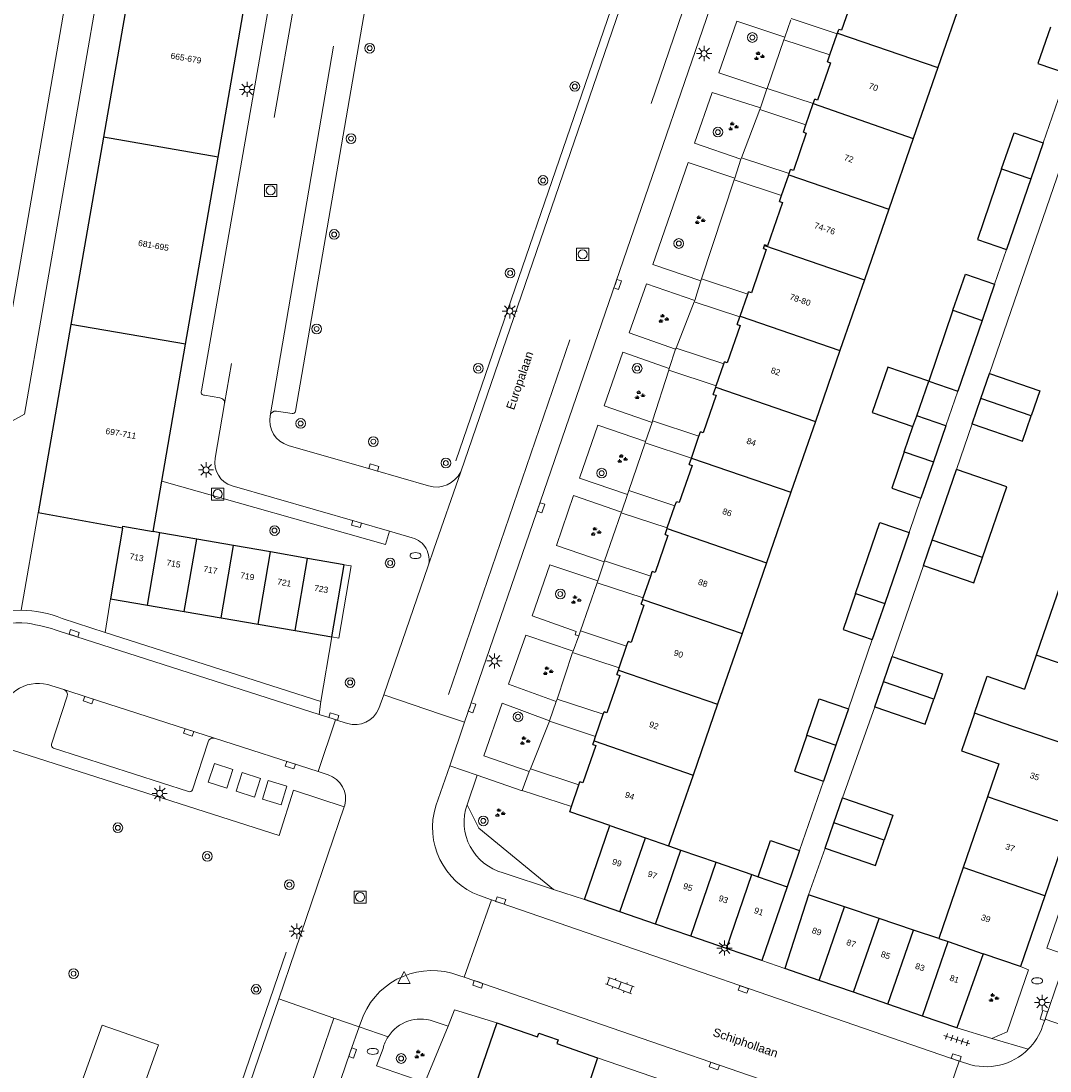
# Model space of a CAD drawing. Extents: x 131101 to 132041, y 397511 to 398853.
# Tile 29 of 80: x 131305 to 131390, y 398063 to 398150. Entities that reach past the tile are written whole.
import ezdxf
from ezdxf.enums import TextEntityAlignment as Align

# ---------------------------------------------------------------- set-up
doc = ezdxf.new("R2010")
doc.units = 0
doc.linetypes.add('DGN Style 2', pattern=[51.514866, 30.90892, -20.605946])
doc.layers.add('_vervallen situatie', color=250, linetype='Continuous', lineweight=9, plot=False)
for name, color, linetype, lineweight in [('gg-afsc-erfafscheiding', 250, 'Continuous', 9), ('gg-afsc-hekwerk', 250, 'Continuous', 9), ('gg-afsc-muur', 250, 'Continuous', 9), ('gg-bbg-gedigitaliseerde bebouwing', 10, 'Continuous', 25), ('gg-bbg-gedigitaliseerde bijgebouw', 10, 'Continuous', 25), ('gg-bbg-hoofdgebouw', 10, 'Continuous', 25), ('gg-bbg-tussenscheiding', 10, 'Continuous', 25), ('gg-knt-verharding', 250, 'Continuous', 9), ('gg-knt-verharding nz', 250, 'DGN Style 2', 9), ('gg-kwrk-afval apart plaats', 250, 'Continuous', 9), ('gt-grn-groengrens', 250, 'Continuous', 9), ('gt-grn-weggrens', 250, 'Continuous', 9), ('gt-symb-boom', 250, 'Continuous', 9), ('gt-symb-brandkraan', 250, 'Continuous', 9), ('gt-symb-groenvak', 250, 'Continuous', 9), ('gt-symb-klinker verharding', 250, 'Continuous', 9), ('gt-symb-kolk', 250, 'Continuous', 9), ('gt-symb-lichtmast', 250, 'Continuous', 9), ('gt-symb-rioolschacht', 250, 'Continuous', 9), ('gt-symb-tegel verharding', 250, 'Continuous', 9), ('gt-symb-waterafsluiter', 250, 'Continuous', 9), ('X-AL-huisnummers', 2, 'Continuous', 25), ('X-AL-straatnaam', 3, 'Continuous', 35)]:
    doc.layers.add(name, color=color, linetype=linetype, lineweight=lineweight)
doc.styles.add('CS Annotative', font='arial.ttf')

# ---------------------------------------------------------------- blocks, each defined once
blk = doc.blocks.new('gt0-GRVAK')
at = {"layer": 'gt-symb-groenvak'}
for p, q in [((-0.11, 0.189), (-0.228, 0.24)), ((-0.182, 0.153), (0.088, 0.153)), ((-0.091, 0.211), (-0.156, 0.322)), ((-0.047, 0.214), (-0.047, 0.393)), ((-0.004, 0.211), (0.061, 0.322)), ((0.015, 0.189), (0.133, 0.24)), ((0.262, -0.052), (0.197, 0.059)), ((0.305, -0.049), (0.305, 0.13)), ((0.349, -0.052), (0.414, 0.059)), ((-0.245, -0.228), (-0.363, -0.177)), ((-0.318, -0.264), (-0.047, -0.264)), ((-0.226, -0.206), (-0.291, -0.095)), ((-0.183, -0.203), (-0.183, -0.024)), ((-0.139, -0.206), (-0.074, -0.095)), ((-0.12, -0.228), (-0.002, -0.177)), ((0.243, -0.074), (0.125, -0.023)), ((0.17, -0.11), (0.441, -0.11)), ((0.368, -0.074), (0.486, -0.023))]:
    blk.add_line(p, q, dxfattribs=at)
blk = doc.blocks.new('gt0-BOOM')
at = {"layer": 'gt-symb-boom'}
for radius in [0.4, 0.2]:
    blk.add_circle((0, 0), radius, dxfattribs=at)
blk = doc.blocks.new('gt0-LMAST')
at = {"layer": 'gt-symb-lichtmast'}
for p, q in [((-0.182, 0.173), (-0.447, 0.438)), ((-0.005, 0.246), (-0.005, 0.621)), ((0.172, 0.173), (0.437, 0.438)), ((-0.255, -0.004), (-0.63, -0.004)), ((-0.182, -0.181), (-0.447, -0.446)), ((-0.005, -0.254), (-0.005, -0.629)), ((0.437, -0.446), (0.172, -0.181)), ((0.245, -0.004), (0.62, -0.004))]:
    blk.add_line(p, q, dxfattribs=at)
blk.add_circle((-0.005, -0.004), 0.25, dxfattribs=at)
blk = doc.blocks.new('gt0-KOLK')
at = {"layer": 'gt-symb-kolk', "flags": 128}
blk.add_lwpolyline([(0, 0), (0.375, 0), (0.375, 0.4), (-0.375, 0.4), (-0.375, 0), (0, 0)], dxfattribs=at)
blk = doc.blocks.new('gt0-RS')
at = {"layer": 'gt-symb-rioolschacht', "flags": 128}
blk.add_lwpolyline([(-0.5, -0.5), (0.5, -0.5), (0.5, 0.5), (-0.5, 0.5), (-0.5, -0.5)], close=True, dxfattribs=at)
at = {"layer": 'gt-symb-rioolschacht'}
blk.add_circle((0, 0), 0.375, dxfattribs=at)
blk = doc.blocks.new('gt0-TEG1')
at = {"layer": 'gt-symb-tegel verharding'}
for p, q in [((-1.125, 0), (1.125, 0)), ((-0.9, -0.25), (-0.9, 0.25)), ((-0.45, -0.25), (-0.45, 0.25)), ((0, -0.25), (0, 0.25)), ((0.45, -0.25), (0.45, 0.25)), ((0.9, -0.25), (0.9, 0.25))]:
    blk.add_line(p, q, dxfattribs=at)
blk = doc.blocks.new('gt0-KL1')
at = {"layer": 'gt-symb-klinker verharding'}
for p, q in [((-1.15, 0.3), (1.15, 0.3)), ((-1, -0.3), (-1, 0.3)), ((-0.5, 0.3), (-0.5, 0.45)), ((0, -0.3), (0, 0.3)), ((0.5, 0.3), (0.5, 0.45)), ((1, -0.3), (1, 0.3)), ((-1.15, -0.3), (1.15, -0.3)), ((-0.5, -0.45), (-0.5, -0.3)), ((0.5, -0.45), (0.5, -0.3))]:
    blk.add_line(p, q, dxfattribs=at)
blk = doc.blocks.new('gt0-BR')
at = {"layer": 'gt-symb-brandkraan', "extrusion": (0, 0, -1)}
for centre, radius, start, end in [((0.244, 0), 0.206, 287.56693, 72.43306), ((-0.599, -2.664), 3, 72.43306, 73.10795), ((0, -0.691), 0.938, 73.10795, 106.89201), ((0.599, -2.664), 3, 106.89201, 107.56691), ((-0.244, 0), 0.206, 107.56691, 252.43305), ((-0.599, 2.664), 3, 286.89203, 287.56693), ((0.599, 2.664), 3, 252.43305, 253.10794)]:
    blk.add_arc(centre, radius, start, end, dxfattribs=at)
at = {"layer": 'gt-symb-brandkraan'}
blk.add_arc((0, 0.691), 0.938, 253.10797, 286.89206, dxfattribs=at)
blk = doc.blocks.new('_vervallen situatie')
at = {"layer": 'gg-knt-verharding'}
for p, q in [((131343.255, 398077.908), (131344.229, 398077.557)), ((131341.988, 398071.185), (131344.229, 398077.557)), ((131344.229, 398077.557), (131382.822, 398064.267)), ((131368.43, 398071.9), (131366.54, 398072.55)), ((131341.988, 398071.185), (131341.551, 398071.328)), ((131389.9, 398067.708), (131391.049, 398071.028)), ((131389.705, 398067.14), (131389.9, 398067.708)), ((131394.121, 398066.288), (131389.9, 398067.708)), ((131385.518, 398066.135), (131382.62, 398067)), ((131382.822, 398064.267), (131380.642, 398057.905)), ((131382.822, 398064.267), (131383.445, 398064.058))]:
    blk.add_line(p, q, dxfattribs=at)
at = {"layer": 'gg-knt-verharding', "flags": 128}
for points in [[(131387.88, 398072.06), (131388.543, 398071.802), (131386.782, 398066.687), (131385.518, 398066.135)], [(131380.642, 398057.905), (131380.119, 398058.054), (131341.988, 398071.185)]]:
    blk.add_lwpolyline(points, dxfattribs=at)
at = {"layer": 'gg-knt-verharding'}
for centre, radius, start, end in [((131345.364, 398083.51), 5.986, 162.40922, 249.37091), ((131339.351, 398065.522), 6.209, 69.24853, 156.08208), ((131385.027, 398068.747), 4.946, 314.84254, 341.03833), ((131385.024, 398068.748), 4.949, 251.3892, 314.85741)]:
    blk.add_arc(centre, radius, start, end, dxfattribs=at)
at = {"layer": 'gt-grn-weggrens'}
blk.add_line((131388.515, 398065.24), (131385.518, 398066.135), dxfattribs=at)
at = {"layer": 'gt-symb-brandkraan'}
for p in [(131337.969, 398105.948), (131389.249, 398070.883), (131334.442, 398065.061)]:
    blk.add_blockref('gt0-BR', p, dxfattribs=at)
at = {"layer": 'gt-symb-groenvak', "rotation": 0.5729386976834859}
blk.add_blockref('gt0-GRVAK', (131385.63, 398069.468), dxfattribs=at)
at = {"layer": 'gt-symb-klinker verharding', "rotation": 159.4439547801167}
blk.add_blockref('gt0-KL1', (131354.819, 398070.502), dxfattribs=at)
at = {"layer": 'gt-symb-kolk'}
for p, rotation in [((131344.936, 398077.317), 341.4042732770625), ((131343.177, 398070.786), 161.4221437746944), ((131365.085, 398070.355), 160.9669201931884), ((131389.989, 398067.967), 73.50377577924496), ((131382.511, 398064.372), 341.0397489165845), ((131362.693, 398064.04), 161.1481642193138)]:
    blk.add_blockref('gt0-KOLK', p, dxfattribs=dict(at, rotation=rotation))
at = {"layer": 'gt-symb-lichtmast'}
for p in [(131363.47, 398073.587), (131389.664, 398069.104)]:
    blk.add_blockref('gt0-LMAST', p, dxfattribs=at)
at = {"layer": 'gt-symb-tegel verharding', "rotation": 342.4169028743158}
blk.add_blockref('gt0-TEG1', (131382.638, 398066.028), dxfattribs=at)
blk = doc.blocks.new('gt0-WAFSL')
at = {"layer": 'gt-symb-waterafsluiter'}
for p, q in [((-0.5, -0.333), (0, 0.667)), ((0, 0.667), (0.5, -0.333)), ((0.5, -0.333), (-0.5, -0.333))]:
    blk.add_line(p, q, dxfattribs=at)

msp = doc.modelspace()

# ---------------------------------------------------------------- linework, layer by layer
at = {"layer": 'gg-afsc-erfafscheiding'}
for p, q in [((131389.748, 398139.998), (131391.718, 398145.712)), ((131385.314, 398120.969), (131391.474, 398138.87)), ((131385.732, 398128.327), (131386.724, 398131.19)), ((131381.715, 398116.653), (131382.707, 398119.517)), ((131382.59, 398113.053), (131383.886, 398116.812)), ((131378.681, 398107.846), (131379.667, 398110.693)), ((131377.28, 398097.622), (131379.869, 398105.139)), ((131373.681, 398093.305), (131375.65, 398099.019)), ((131373.185, 398085.975), (131375.852, 398093.466)), ((131369.661, 398081.623), (131371.63, 398087.346)), ((131370.379, 398077.978), (131371.756, 398081.819))]:
    msp.add_line(p, q, dxfattribs=at)
at = {"layer": 'gg-afsc-hekwerk'}
for p, q in [((131357.407, 398160.669), (131341.299, 398113.768)), ((131327.314, 398073.245), (131311.722, 398027.849))]:
    msp.add_line(p, q, dxfattribs=at)
at = {"layer": 'gg-afsc-muur'}
msp.add_line((131352.98, 398064.54), (131359.318, 398062.369), dxfattribs=at)
at = {"layer": 'gg-bbg-gedigitaliseerde bebouwing'}
for p, q in [((131383.074, 398152.018), (131381.056, 398146.185)), ((131381.056, 398146.185), (131379.037, 398140.351)), ((131379.037, 398140.351), (131377.019, 398134.519)), ((131377.019, 398134.519), (131375.001, 398128.686)), ((131375.001, 398128.686), (131372.982, 398122.852)), ((131372.982, 398122.852), (131370.964, 398117.019)), ((131370.964, 398117.019), (131368.946, 398111.185)), ((131368.946, 398111.185), (131366.927, 398105.352)), ((131366.927, 398105.352), (131364.909, 398099.518)), ((131391.189, 398103.568), (131389.179, 398097.731)), ((131364.909, 398099.518), (131362.89, 398093.685)), ((131389.179, 398097.731), (131388.217, 398094.938)), ((131362.89, 398093.685), (131360.872, 398087.852)), ((131386.099, 398088.783), (131385.16, 398086.058)), ((131360.872, 398087.852), (131358.853, 398082.017)), ((131385.16, 398086.058), (131383.15, 398080.221)), ((131358.853, 398082.017), (131359.86, 398081.67)), ((131359.86, 398081.67), (131362.786, 398080.661)), ((131362.786, 398080.661), (131365.711, 398079.652)), ((131383.15, 398080.221), (131381.139, 398074.381)), ((131365.711, 398079.652), (131366.236, 398079.471)), ((131368.638, 398078.642), (131366.54, 398072.55)), ((131370.379, 398077.978), (131368.43, 398071.9)), ((131373.36, 398076.977), (131370.379, 398077.978)), ((131376.206, 398076.021), (131373.36, 398076.977)), ((131379.053, 398075.065), (131376.206, 398076.021)), ((131381.139, 398074.381), (131379.053, 398075.065)), ((131352.98, 398064.54), (131350.991, 398058.615))]:
    msp.add_line(p, q, dxfattribs=at)
at = {"layer": 'gg-bbg-gedigitaliseerde bebouwing', "flags": 128}
for points in [[(131384.074, 398092.961), (131385.122, 398096.004), (131388.217, 398094.938)], [(131384.074, 398092.961), (131383.003, 398089.849), (131386.099, 398088.783)]]:
    msp.add_lwpolyline(points, dxfattribs=at)
at = {"layer": 'gg-bbg-gedigitaliseerde bijgebouw'}
for p, q in [((131389.748, 398139.998), (131388.726, 398137.017)), ((131388.726, 398137.017), (131386.724, 398131.19)), ((131385.732, 398128.327), (131384.709, 398125.345)), ((131382.307, 398126.174), (131380.308, 398120.343)), ((131384.709, 398125.345), (131382.707, 398119.517)), ((131384.6, 398118.89), (131385.314, 398120.969)), ((131379.315, 398117.479), (131380.308, 398120.343)), ((131380.308, 398120.343), (131382.707, 398119.517)), ((131383.886, 398116.812), (131384.6, 398118.89)), ((131381.715, 398116.653), (131379.315, 398117.479)), ((131378.29, 398114.5), (131379.008, 398116.586)), ((131381.715, 398116.653), (131380.692, 398113.671)), ((131380.692, 398113.671), (131379.667, 398110.693)), ((131380.583, 398107.218), (131382.59, 398113.053)), ((131378.681, 398107.846), (131376.675, 398101.998)), ((131379.869, 398105.139), (131380.583, 398107.218)), ((131376.675, 398101.998), (131375.65, 398099.019)), ((131376.566, 398095.544), (131377.28, 398097.622)), ((131375.852, 398093.466), (131376.566, 398095.544)), ((131373.681, 398093.305), (131372.658, 398090.324)), ((131372.658, 398090.324), (131371.63, 398087.346)), ((131372.471, 398083.897), (131373.185, 398085.975)), ((131371.756, 398081.819), (131372.471, 398083.897)), ((131369.661, 398081.623), (131368.638, 398078.642))]:
    msp.add_line(p, q, dxfattribs=at)
at = {"layer": 'gg-bbg-gedigitaliseerde bijgebouw', "flags": 128}
for points in [[(131390.341, 398149.52), (131389.318, 398146.538), (131391.718, 398145.712)], [(131386.324, 398137.846), (131387.349, 398140.824), (131389.748, 398139.998)], [(131386.324, 398137.846), (131384.325, 398132.016), (131386.724, 398131.19)], [(131382.307, 398126.174), (131383.332, 398129.152), (131385.732, 398128.327)], [(131380.308, 398120.343), (131376.937, 398121.499), (131375.647, 398117.738), (131379.008, 398116.586)], [(131385.314, 398120.969), (131389.471, 398119.54), (131388.757, 398117.462)], [(131383.886, 398116.812), (131388.042, 398115.383), (131388.757, 398117.462)], [(131378.29, 398114.5), (131377.267, 398111.519), (131379.667, 398110.693)], [(131384.74, 398105.789), (131386.747, 398111.625), (131382.59, 398113.053)], [(131374.273, 398102.826), (131376.281, 398108.672), (131378.681, 398107.846)], [(131379.869, 398105.139), (131384.026, 398103.711), (131384.74, 398105.789)], [(131374.273, 398102.826), (131373.25, 398099.845), (131375.65, 398099.019)], [(131377.28, 398097.622), (131381.437, 398096.194), (131380.723, 398094.115)], [(131370.256, 398091.152), (131371.281, 398094.131), (131373.681, 398093.305)], [(131375.852, 398093.466), (131380.009, 398092.037), (131380.723, 398094.115)], [(131370.256, 398091.152), (131369.233, 398088.171), (131371.63, 398087.346)], [(131373.185, 398085.975), (131377.342, 398084.547), (131376.627, 398082.468)], [(131366.236, 398079.471), (131367.261, 398082.449), (131369.661, 398081.623)], [(131371.756, 398081.819), (131375.913, 398080.39), (131376.627, 398082.468)]]:
    msp.add_lwpolyline(points, dxfattribs=at)
at = {"layer": 'gg-bbg-hoofdgebouw'}
for p, q in [((131314.911, 398155.891), (131312.23, 398140.454)), ((131321.686, 398138.814), (131324.363, 398154.252)), ((131372.16, 398147.235), (131372.762, 398148.985)), ((131372.762, 398148.985), (131372.778, 398149.032)), ((131372.778, 398149.032), (131372.886, 398149.345)), ((131371.962, 398146.659), (131372.16, 398147.235)), ((131370.778, 398143.216), (131370.902, 398143.576)), ((131370.176, 398141.466), (131370.778, 398143.216)), ((131369.972, 398140.872), (131370.176, 398141.466)), ((131312.23, 398140.454), (131309.55, 398125.017)), ((131319.009, 398123.377), (131321.686, 398138.814)), ((131368.175, 398135.651), (131368.762, 398137.358)), ((131368.762, 398137.358), (131368.793, 398137.448)), ((131368.793, 398137.448), (131368.914, 398137.799)), ((131368, 398135.142), (131368.175, 398135.651)), ((131366.667, 398131.265), (131366.755, 398131.521)), ((131366.755, 398131.521), (131366.774, 398131.577)), ((131364.747, 398125.684), (131365.378, 398127.518)), ((131365.378, 398127.518), (131365.44, 398127.699)), ((131364.516, 398125.014), (131364.727, 398125.627)), ((131364.727, 398125.627), (131364.747, 398125.684)), ((131309.55, 398125.017), (131306.85, 398109.47)), ((131317.05, 398112.08), (131319.009, 398123.377)), ((131363.393, 398121.749), (131363.456, 398121.931)), ((131362.776, 398119.952), (131363.393, 398121.749)), ((131362.533, 398119.246), (131362.74, 398119.847)), ((131362.74, 398119.847), (131362.776, 398119.952)), ((131360.726, 398113.994), (131361.344, 398115.792)), ((131361.344, 398115.792), (131361.472, 398116.163)), ((131360.545, 398113.468), (131360.726, 398113.994)), ((131316.33, 398107.931), (131317.05, 398112.08)), ((131358.742, 398108.226), (131359.37, 398110.052)), ((131359.37, 398110.052), (131359.488, 398110.394)), ((131313.81, 398108.22), (131306.85, 398109.47)), ((131313.81, 398108.22), (131312.81, 398102.371)), ((131316.882, 398107.835), (131316.33, 398107.931)), ((131358.56, 398107.699), (131358.724, 398108.173)), ((131358.724, 398108.173), (131358.742, 398108.226)), ((131319.926, 398107.306), (131316.882, 398107.835)), ((131322.968, 398106.777), (131319.926, 398107.306)), ((131326.012, 398106.248), (131322.968, 398106.777)), ((131329.056, 398105.719), (131326.012, 398106.248)), ((131332.1, 398105.19), (131329.056, 398105.719)), ((131331.08, 398099.24), (131332.1, 398105.19)), ((131357.375, 398104.253), (131357.504, 398104.627)), ((131356.757, 398102.457), (131357.375, 398104.253)), ((131312.81, 398102.371), (131315.855, 398101.849)), ((131356.576, 398101.931), (131356.715, 398102.336)), ((131356.715, 398102.336), (131356.757, 398102.457)), ((131315.855, 398101.849), (131318.9, 398101.327)), ((131318.9, 398101.327), (131321.945, 398100.806)), ((131321.945, 398100.806), (131324.989, 398100.284)), ((131324.989, 398100.284), (131328.034, 398099.762)), ((131328.034, 398099.762), (131331.08, 398099.24)), ((131354.773, 398096.689), (131355.39, 398098.485)), ((131355.39, 398098.485), (131355.519, 398098.859)), ((131354.708, 398096.499), (131354.773, 398096.689)), ((131354.586, 398096.145), (131354.708, 398096.499)), ((131352.83, 398091.042), (131353.455, 398092.859)), ((131353.455, 398092.859), (131353.528, 398093.071)), ((131352.601, 398090.376), (131352.699, 398090.662)), ((131352.699, 398090.662), (131352.83, 398091.042)), ((131351.455, 398087.043), (131351.541, 398087.293)), ((131350.836, 398085.245), (131351.455, 398087.043)), ((131351.91, 398077.58), (131354.01, 398083.68)), ((131391.899, 398083.739), (131389.89, 398077.902)), ((131389.89, 398077.902), (131387.88, 398072.06)), ((131354.836, 398076.574), (131351.91, 398077.58)), ((131357.762, 398075.568), (131354.836, 398076.574)), ((131360.688, 398074.562), (131357.762, 398075.568)), ((131363.614, 398073.556), (131360.688, 398074.562)), ((131366.54, 398072.55), (131363.614, 398073.556)), ((131384.79, 398073.11), (131382.62, 398067)), ((131387.88, 398072.06), (131384.79, 398073.11)), ((131371.268, 398070.92), (131368.43, 398071.9)), ((131374.106, 398069.94), (131371.268, 398070.92)), ((131376.944, 398068.96), (131374.106, 398069.94)), ((131379.782, 398067.98), (131376.944, 398068.96)), ((131344.67, 398067.41), (131342.641, 398061.498)), ((131382.62, 398067), (131379.782, 398067.98))]:
    msp.add_line(p, q, dxfattribs=at)
at = {"layer": 'gg-bbg-hoofdgebouw', "flags": 128}
for points in [[(131373.947, 398152.427), (131374.182, 398152.346), (131373.122, 398149.264), (131372.886, 398149.345)], [(131371.962, 398146.659), (131372.198, 398146.578), (131371.138, 398143.496), (131370.902, 398143.576)], [(131369.972, 398140.872), (131370.207, 398140.791), (131369.15, 398137.718), (131368.914, 398137.799)], [(131368, 398135.142), (131368.236, 398135.061), (131367.01, 398131.496), (131366.774, 398131.577)], [(131366.667, 398131.265), (131366.902, 398131.184), (131365.676, 398127.618), (131365.44, 398127.699)], [(131364.516, 398125.014), (131364.753, 398124.933), (131363.693, 398121.85), (131363.456, 398121.931)], [(131362.533, 398119.246), (131362.769, 398119.165), (131361.708, 398116.082), (131361.472, 398116.163)], [(131360.545, 398113.468), (131360.782, 398113.387), (131359.724, 398110.313), (131359.488, 398110.394)], [(131358.56, 398107.699), (131358.797, 398107.618), (131357.74, 398104.546), (131357.504, 398104.627)], [(131356.576, 398101.931), (131356.814, 398101.849), (131355.757, 398098.777), (131355.519, 398098.859)], [(131354.586, 398096.145), (131354.824, 398096.063), (131353.766, 398092.989), (131353.528, 398093.071)], [(131352.601, 398090.376), (131352.838, 398090.294), (131351.778, 398087.212), (131351.541, 398087.293)], [(131354.01, 398083.68), (131350.69, 398084.82), (131350.836, 398085.245)], [(131344.67, 398067.41), (131348.03, 398066.251), (131348.14, 398066.56), (131349.74, 398066.01), (131349.64, 398065.7), (131352.98, 398064.54)]]:
    msp.add_lwpolyline(points, dxfattribs=at)
at = {"layer": 'gg-bbg-tussenscheiding'}
for p, q in [((131372.778, 398149.032), (131381.056, 398146.185)), ((131370.778, 398143.216), (131379.037, 398140.351)), ((131321.686, 398138.814), (131312.23, 398140.454)), ((131368.762, 398137.358), (131377.019, 398134.519)), ((131386.324, 398137.846), (131388.726, 398137.017)), ((131366.755, 398131.521), (131375.001, 398128.686)), ((131382.307, 398126.174), (131384.709, 398125.345)), ((131364.747, 398125.684), (131372.982, 398122.852)), ((131319.009, 398123.377), (131309.55, 398125.017)), ((131362.74, 398119.847), (131370.964, 398117.019)), ((131388.757, 398117.462), (131384.6, 398118.89)), ((131379.008, 398116.586), (131379.315, 398117.479)), ((131360.726, 398113.994), (131368.946, 398111.185)), ((131378.29, 398114.5), (131380.692, 398113.671)), ((131358.724, 398108.173), (131366.927, 398105.352)), ((131315.855, 398101.849), (131316.882, 398107.835)), ((131318.9, 398101.327), (131319.926, 398107.306)), ((131384.74, 398105.789), (131380.583, 398107.218)), ((131321.945, 398100.806), (131322.968, 398106.777)), ((131324.989, 398100.284), (131326.012, 398106.248)), ((131328.034, 398099.762), (131329.056, 398105.719)), ((131374.273, 398102.826), (131376.675, 398101.998)), ((131356.715, 398102.336), (131364.909, 398099.518)), ((131395.916, 398095.413), (131389.179, 398097.731)), ((131354.708, 398096.499), (131362.89, 398093.685)), ((131380.723, 398094.115), (131376.566, 398095.544)), ((131387.17, 398091.895), (131384.074, 398092.961)), ((131393.907, 398089.576), (131387.17, 398091.895)), ((131352.699, 398090.662), (131360.872, 398087.852)), ((131370.256, 398091.152), (131372.658, 398090.324)), ((131391.899, 398083.739), (131385.16, 398086.058)), ((131354.01, 398083.68), (131356.934, 398082.676)), ((131376.627, 398082.468), (131372.471, 398083.897)), ((131354.836, 398076.574), (131356.934, 398082.676)), ((131356.934, 398082.676), (131358.853, 398082.017)), ((131357.762, 398075.568), (131359.86, 398081.67)), ((131360.688, 398074.562), (131362.786, 398080.661)), ((131389.89, 398077.902), (131383.15, 398080.221)), ((131363.614, 398073.556), (131365.711, 398079.652)), ((131366.236, 398079.471), (131368.638, 398078.642)), ((131371.268, 398070.92), (131373.36, 398076.977)), ((131374.106, 398069.94), (131376.206, 398076.021)), ((131376.944, 398068.96), (131379.053, 398075.065)), ((131381.139, 398074.381), (131381.902, 398074.115)), ((131379.782, 398067.98), (131381.902, 398074.115)), ((131381.902, 398074.115), (131384.79, 398073.11))]:
    msp.add_line(p, q, dxfattribs=at)
at = {"layer": 'gg-bbg-tussenscheiding', "flags": 128}
msp.add_lwpolyline([(131313.81, 398108.22), (131313.838, 398108.382), (131316.33, 398107.931)], dxfattribs=at)
at = {"layer": 'gg-knt-verharding'}
for p, q in [((131329.511, 398172.183), (131320.315, 398119.539)), ((131342.023, 398092.206), (131369.406, 398171.843)), ((131359.44, 398164.496), (131341.699, 398112.855)), ((131328.075, 398117.861), (131334.212, 398153.378)), ((131368.933, 398150.131), (131368.441, 398148.696)), ((131372.762, 398148.985), (131368.967, 398150.237)), ((131372.16, 398147.235), (131368.368, 398148.486)), ((131366.966, 398144.446), (131366.425, 398142.874)), ((131370.778, 398143.216), (131366.975, 398144.471)), ((131370.176, 398141.466), (131366.368, 398142.723)), ((131364.807, 398138.628), (131364.302, 398137.074)), ((131368.793, 398137.448), (131364.853, 398138.748)), ((131368.175, 398135.651), (131364.259, 398136.944)), ((131365.378, 398127.518), (131361.574, 398128.773)), ((131361.519, 398128.605), (131361.001, 398126.996)), ((131364.727, 398125.627), (131360.953, 398126.873)), ((131359.43, 398122.96), (131358.903, 398121.373)), ((131363.393, 398121.749), (131359.463, 398123.046)), ((131362.776, 398119.952), (131358.862, 398121.244)), ((131320.553, 398119.173), (131321.843, 398118.954)), ((131322.224, 398118.477), (131321.455, 398113.987)), ((131326.499, 398117.863), (131327.789, 398117.66)), ((131357.485, 398116.936), (131356.948, 398115.36)), ((131361.344, 398115.792), (131357.523, 398117.054)), ((131360.726, 398113.994), (131356.911, 398115.253)), ((131355.448, 398110.99), (131354.965, 398109.542)), ((131359.37, 398110.052), (131355.558, 398111.31)), ((131358.742, 398108.226), (131354.944, 398109.48)), ((131337.707, 398107.422), (131335.822, 398107.954)), ((131353.545, 398105.422), (131353.016, 398103.864)), ((131357.375, 398104.253), (131353.575, 398105.508)), ((131339.02, 398105.091), (131335.347, 398094.468)), ((131356.757, 398102.457), (131352.962, 398103.709)), ((131312.38, 398099.617), (131312.81, 398102.371)), ((131312.38, 398099.617), (131308.811, 398100.759)), ((131330.015, 398092.845), (131308.574, 398099.725)), ((131330.169, 398093.906), (131312.38, 398099.617)), ((131351.44, 398099.328), (131350.971, 398098.063)), ((131355.39, 398098.485), (131351.584, 398099.742)), ((131330.169, 398093.906), (131331.08, 398099.24)), ((131354.773, 398096.689), (131350.935, 398097.955)), ((131307.97, 398095.207), (131308.961, 398094.907)), ((131309.237, 398094.352), (131307.944, 398090.4)), ((131335.347, 398094.468), (131334.934, 398093.327)), ((131340.114, 398092.835), (131335.347, 398094.468)), ((131353.455, 398092.859), (131349.658, 398094.112)), ((131330.015, 398092.845), (131330.169, 398093.906)), ((131349.588, 398093.903), (131349.032, 398092.329)), ((131329.939, 398088.142), (131331.384, 398092.406)), ((131332.364, 398092.104), (131331.384, 398092.406)), ((131342.023, 398092.206), (131340.114, 398092.835)), ((131342.023, 398092.206), (131340.792, 398088.621)), ((131349.02, 398092.3), (131352.83, 398091.042)), ((131321.399, 398090.887), (131329.939, 398088.142)), ((131308.12, 398090.079), (131319.235, 398086.506)), ((131319.588, 398086.636), (131320.86, 398090.587)), ((131329.939, 398088.142), (131330.758, 398087.864)), ((131340.792, 398088.621), (131339.658, 398085.319)), ((131347.354, 398088.134), (131346.779, 398086.584)), ((131351.455, 398087.043), (131347.447, 398088.366)), ((131343.06, 398087.841), (131342.22, 398085.401)), ((131350.836, 398085.245), (131346.779, 398086.584)), ((131332.095, 398085.237), (131326.694, 398069.408)), ((131332.135, 398085.355), (131332.095, 398085.237)), ((131345.198, 398079.794), (131349.347, 398078.425)), ((131349.347, 398078.425), (131351.91, 398077.58)), ((131326.694, 398069.408), (131312.501, 398027.969)), ((131331.226, 398067.811), (131326.694, 398069.408)), ((131333.334, 398067.089), (131331.226, 398067.811)), ((131333.675, 398068.039), (131333.334, 398067.089)), ((131340.669, 398067.133), (131339.433, 398067.549))]:
    msp.add_line(p, q, dxfattribs=at)
at = {"layer": 'gg-knt-verharding', "flags": 128}
for points in [[(131368.441, 398148.696), (131364.465, 398150.02), (131362.988, 398145.764), (131366.966, 398144.446)], [(131366.425, 398142.874), (131362.432, 398144.148), (131360.99, 398139.969), (131364.807, 398138.628)], [(131364.302, 398137.074), (131360.454, 398138.368), (131357.559, 398129.952), (131361.519, 398128.605)], [(131361.001, 398126.996), (131357.014, 398128.361), (131355.609, 398124.314), (131359.43, 398122.96)], [(131358.903, 398121.373), (131355.066, 398122.727), (131353.545, 398118.301), (131357.485, 398116.936)], [(131356.948, 398115.36), (131353.011, 398116.717), (131351.5, 398112.333), (131355.448, 398110.99)], [(131339.037, 398111.695), (131334.479, 398113.025), (131327.474, 398115.022)], [(131335.822, 398107.954), (131335.492, 398106.859), (131317.05, 398112.08)], [(131322.857, 398111.709), (131333.151, 398108.74), (131335.822, 398107.954)], [(131354.965, 398109.542), (131351.011, 398110.901), (131349.595, 398106.792), (131353.545, 398105.422)], [(131403.689, 398107.749), (131402.006, 398108.304), (131390.06, 398073.579), (131391.727, 398072.986)], [(131331.08, 398099.24), (131331.642, 398099.144), (131332.662, 398105.094), (131332.1, 398105.19)], [(131353.016, 398103.864), (131349.055, 398105.19), (131347.595, 398100.968), (131351.225, 398099.688), (131351.135, 398099.424), (131351.44, 398099.328)], [(131301.934, 398101.878), (131303.845, 398101.287), (131304.647, 398101.402), (131305.456, 398101.441)], [(131350.971, 398098.063), (131347.065, 398099.384), (131345.654, 398095.353), (131349.588, 398093.903)], [(131349.032, 398092.329), (131345.111, 398093.768), (131343.597, 398089.433), (131347.354, 398088.134)], [(131331.384, 398092.406), (131331.175, 398092.484), (131330.015, 398092.845)], [(131303.406, 398090.306), (131326.723, 398082.854), (131327.896, 398086.595), (131332.095, 398085.237)], [(131346.779, 398086.584), (131346.771, 398086.563), (131343.06, 398087.841)], [(131344.67, 398067.41), (131341.18, 398068.495), (131340.669, 398067.133)], [(131309.418, 398059.71), (131312.117, 398067.238), (131316.779, 398065.604), (131314.08, 398058.076), (131309.418, 398059.71)], [(131333.334, 398067.089), (131332.595, 398064.998), (131326.279, 398046.568), (131319.93, 398028.162), (131312.899, 398007.352), (131308.103, 397992.874), (131307.487, 397990.743), (131306.733, 397987.549), (131303.998, 397973.589), (131300.457, 397954.416), (131300.247, 397953.21)], [(131335.299, 398065.314), (131334.766, 398063.86), (131338.732, 398062.497)]]:
    msp.add_lwpolyline(points, dxfattribs=at)
at = {"layer": 'gg-knt-verharding'}
for centre, radius, start, end in [((131320.546, 398119.429), 0.256, 154.4003, 271.66944), ((131327.837, 398117.896), 0.241, 258.49053, 351.70835), ((131323.379, 398113.601), 1.963, 168.65736, 254.56326), ((131305.461, 398092.87), 8.571, 66.9887, 90.03041), ((131305.291, 398095.348), 5.065, 82.2084, 168.44947), ((131303.75, 398085.766), 14.769, 70.93605, 81.32406), ((131308.181, 398090.321), 0.25, 161.57743, 255.89331), ((131319.35, 398086.738), 0.259, 243.57701, 336.85767), ((131346.327, 398083.988), 4.343, 161.01379, 254.9337), ((131338.384, 398064.55), 3.177, 70.71957, 147.20058), ((131338.369, 398064.554), 3.163, 147.11926, 166.09394)]:
    msp.add_arc(centre, radius, start, end, dxfattribs=at)
at = {"layer": 'gg-knt-verharding', "extrusion": (0, 0, -1)}
for centre, radius, start, end in [((-131321.801, 398118.53), 0.426, 95.63959, 187.12874), ((-131328.127, 398117.1), 2.178, 287.45608, 10.24114), ((-131326.438, 398117.406), 0.461, 10.14136, 97.59249), ((-131339.685, 398113.842), 2.242, 206.10245, 286.80601), ((-131337.21, 398105.607), 1.882, 105.31454, 195.90229), ((-131306.848, 398092.237), 3.175, 10.86365, 110.68809), ((-131308.807, 398094.484), 0.45, 110.05616, 197.06177), ((-131332.979, 398094.123), 2.11, 202.14865, 286.95409), ((-131321.277, 398090.472), 0.433, 15.43221, 106.36837), ((-131330.17, 398085.909), 2.041, 106.73039, 195.75152)]:
    msp.add_arc(centre, radius, start, end, dxfattribs=at)
at = {"layer": 'gg-knt-verharding nz'}
for p, q in [((131331.611, 398172.542), (131322.224, 398118.477)), ((131367.437, 398172.454), (131340.114, 398092.835)), ((131325.984, 398117.487), (131332.301, 398154.4))]:
    msp.add_line(p, q, dxfattribs=at)
at = {"layer": 'gg-knt-verharding nz', "flags": 128}
for points in [[(131308.961, 398094.907), (131311.042, 398094.222), (131321.399, 398090.887)], [(131331.226, 398067.811), (131310.136, 398006.129), (131306.07, 397993.888), (131304.83, 397989.326), (131303.688, 397983.599), (131298.036, 397953.596)]]:
    msp.add_lwpolyline(points, dxfattribs=at)
at = {"layer": 'gg-kwrk-afval apart plaats', "flags": 128}
for points in [[(131320.879, 398087.267), (131321.381, 398088.792), (131322.907, 398088.302), (131322.405, 398086.777), (131320.879, 398087.267)], [(131323.661, 398088.052), (131325.179, 398087.564), (131324.699, 398086.04), (131323.181, 398086.529), (131323.661, 398088.052)], [(131325.347, 398085.856), (131326.886, 398085.383), (131327.355, 398086.93), (131325.816, 398087.403), (131325.347, 398085.856)]]:
    msp.add_lwpolyline(points, dxfattribs=at)
at = {"layer": 'gt-grn-groengrens'}
for p, q in [((131368.368, 398148.486), (131368.441, 398148.696)), ((131366.975, 398144.471), (131368.368, 398148.486)), ((131366.966, 398144.446), (131366.975, 398144.471)), ((131364.853, 398138.748), (131366.368, 398142.723)), ((131366.368, 398142.723), (131366.425, 398142.874)), ((131364.807, 398138.628), (131364.853, 398138.748)), ((131361.574, 398128.773), (131364.259, 398136.944)), ((131364.259, 398136.944), (131364.302, 398137.074)), ((131361.519, 398128.605), (131361.574, 398128.773)), ((131360.953, 398126.873), (131361.001, 398126.996)), ((131359.463, 398123.046), (131360.953, 398126.873)), ((131359.43, 398122.96), (131359.463, 398123.046)), ((131357.523, 398117.054), (131358.862, 398121.244)), ((131358.862, 398121.244), (131358.903, 398121.373)), ((131357.485, 398116.936), (131357.523, 398117.054)), ((131356.911, 398115.253), (131355.558, 398111.31)), ((131356.948, 398115.36), (131356.911, 398115.253)), ((131355.558, 398111.31), (131355.448, 398110.99)), ((131306.85, 398109.47), (131305.456, 398101.441)), ((131354.944, 398109.48), (131353.575, 398105.508)), ((131354.965, 398109.542), (131354.944, 398109.48)), ((131353.575, 398105.508), (131353.545, 398105.422)), ((131351.584, 398099.742), (131352.962, 398103.709)), ((131352.962, 398103.709), (131353.016, 398103.864)), ((131351.44, 398099.328), (131351.584, 398099.742)), ((131349.658, 398094.112), (131350.935, 398097.955)), ((131350.935, 398097.955), (131350.971, 398098.063)), ((131349.588, 398093.903), (131349.658, 398094.112)), ((131349.032, 398092.329), (131349.02, 398092.3)), ((131349.02, 398092.3), (131347.447, 398088.366)), ((131347.447, 398088.366), (131347.354, 398088.134)), ((131340.669, 398067.133), (131338.732, 398062.497))]:
    msp.add_line(p, q, dxfattribs=at)
at = {"layer": 'gt-grn-groengrens', "flags": 128}
for points in [[(131280.291, 398086.401), (131282.565, 398104.244), (131283.265, 398106.077), (131285.408, 398108.409), (131289.081, 398111.45), (131297.891, 398116.569), (131303.502, 398119.374), (131312.658, 398172.143)], [(131289.176, 398108.175), (131292.132, 398110.121), (131299.416, 398114.157), (131305.716, 398117.602), (131315.124, 398171.731)], [(131349.347, 398078.425), (131343.192, 398083.467), (131342.22, 398085.401)]]:
    msp.add_lwpolyline(points, dxfattribs=at)
at = {"layer": 'gt-grn-weggrens'}
for p, q in [((131343.06, 398087.841), (131340.792, 398088.621)), ((131333.334, 398067.089), (131335.713, 398066.271))]:
    msp.add_line(p, q, dxfattribs=at)
at = {"layer": 'gt-grn-weggrens', "flags": 128}
msp.add_lwpolyline([(131339.02, 398105.091), (131339.49, 398106.471), (131341.699, 398112.855)], dxfattribs=at)

# ---------------------------------------------------------------- block references
at = {"layer": '_vervallen situatie'}
msp.add_blockref('_vervallen situatie', (0, 0), dxfattribs=at)
at = {"layer": 'gt-symb-boom'}
for p in [(131365.758, 398148.671), (131334.197, 398147.788), (131351.116, 398144.634), (131362.917, 398140.871), (131332.655, 398140.336), (131348.497, 398136.883), (131331.265, 398132.43), (131359.69, 398131.685), (131345.775, 398129.247), (131329.818, 398124.639), (131343.152, 398121.384), (131356.258, 398121.385), (131328.492, 398116.844), (131334.492, 398115.35), (131340.478, 398113.578), (131353.332, 398112.747), (131326.345, 398108.012), (131335.879, 398105.334), (131349.912, 398102.784), (131332.579, 398095.478), (131346.43, 398092.653), (131313.418, 398083.502), (131343.562, 398084.071), (131320.795, 398081.144), (131327.568, 398078.807), (131309.765, 398071.473), (131336.788, 398064.476)]:
    msp.add_blockref('gt0-BOOM', p, dxfattribs=at)
at = {"layer": 'gt-symb-boom', "rotation": 161.6919318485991}
msp.add_blockref('gt0-BOOM', (131324.828, 398070.17), dxfattribs=at)
at = {"layer": 'gt-symb-groenvak', "rotation": 0.5729386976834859}
for p in [(131366.279, 398147.129), (131364.151, 398141.321), (131361.398, 398133.602), (131358.392, 398125.473), (131356.432, 398119.174), (131354.996, 398113.922), (131352.817, 398107.909), (131351.179, 398102.282), (131348.862, 398096.418), (131346.966, 398090.659), (131344.907, 398084.712), (131338.251, 398064.797)]:
    msp.add_blockref('gt0-GRVAK', p, dxfattribs=at)
at = {"layer": 'gt-symb-kolk'}
for p, rotation in [((131354.462, 398128.371), 251.0214836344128), ((131334.479, 398113.025), 343.732048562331), ((131348.129, 398109.957), 250.9959656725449), ((131333.151, 398108.74), 163.9082890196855), ((131309.746, 398099.348), 342.2132120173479), ((131311.042, 398094.222), 161.7794117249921), ((131342.447, 398093.462), 251.3787531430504), ((131331.175, 398092.484), 342.0754677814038), ((131319.321, 398091.56), 162.1698614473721), ((131327.704, 398088.854), 162.1265063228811), ((131332.595, 398064.998), 251.0827705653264)]:
    msp.add_blockref('gt0-KOLK', p, dxfattribs=dict(at, rotation=rotation))
at = {"layer": 'gt-symb-lichtmast'}
for p in [(131361.783, 398147.355), (131324.08, 398144.398), (131345.751, 398126.116), (131320.699, 398113.018), (131344.496, 398097.261), (131316.878, 398086.34), (131328.175, 398074.982)]:
    msp.add_blockref('gt0-LMAST', p, dxfattribs=at)
at = {"layer": 'gt-symb-rioolschacht'}
for p in [(131326.028, 398136.06), (131351.765, 398130.792), (131321.656, 398111.016), (131333.404, 398077.785)]:
    msp.add_blockref('gt0-RS', p, dxfattribs=at)
at = {"layer": 'gt-symb-waterafsluiter'}
msp.add_blockref('gt0-WAFSL', (131337.023, 398070.982), dxfattribs=at)

# ---------------------------------------------------------------- texts
at = {"layer": 'X-AL-huisnummers', "style": 'CS Annotative'}
for s, rotation, p in [('665-679', 350.2, (131318.998, 398146.725)), ('70', 341, (131375.664, 398144.354)), ('72', 341, (131373.633, 398138.452)), ('74-76', 341, (131371.649, 398132.684)), ('681-695', 350.2, (131316.319, 398131.279)), ('78-80', 341, (131369.625, 398126.8)), ('82', 341, (131367.596, 398120.897)), ('697-711', 350.2, (131313.629, 398115.77)), ('84', 341, (131365.595, 398115.082)), ('86', 341, (131363.599, 398109.279)), ('713', 350.3, (131314.923, 398105.559)), ('715', 350.3, (131317.968, 398105.037)), ('717', 350.3, (131321.013, 398104.516)), ('719', 350.3, (131324.058, 398103.994)), ('721', 350.3, (131327.102, 398103.472)), ('88', 341, (131361.594, 398103.451)), ('723', 350.3, (131330.149, 398102.951)), ('90', 341, (131359.587, 398097.613)), ('92', 341, (131357.557, 398091.71)), ('35', 341, (131388.964, 398087.503)), ('94', 341, (131355.558, 398085.903)), ('37', 341, (131386.943, 398081.628)), ('99', 341, (131354.511, 398080.387)), ('97', 341, (131357.437, 398079.381)), ('95', 341, (131360.363, 398078.375)), ('93', 341, (131363.289, 398077.369)), ('91', 341, (131366.215, 398076.363)), ('39', 341, (131384.935, 398075.792)), ('89', 340.9, (131370.992, 398074.718)), ('87', 340.9, (131373.83, 398073.738)), ('85', 340.9, (131376.668, 398072.758)), ('83', 340.9, (131379.506, 398071.778)), ('81', 340.9, (131382.344, 398070.798))]:
    msp.add_text(s, height=0.5, rotation=rotation, dxfattribs=at).set_placement(p, align=Align.CENTER)
at = {"layer": 'X-AL-straatnaam', "style": 'CS Annotative'}
for s, rotation, p in [('Europalaan', 71.1, (131346.653, 398120.359)), ('Schiphollaan', 341, (131365.162, 398065.701))]:
    msp.add_text(s, height=0.7, rotation=rotation, dxfattribs=at).set_placement(p, align=Align.MIDDLE)

doc.saveas('drawing.dxf')
